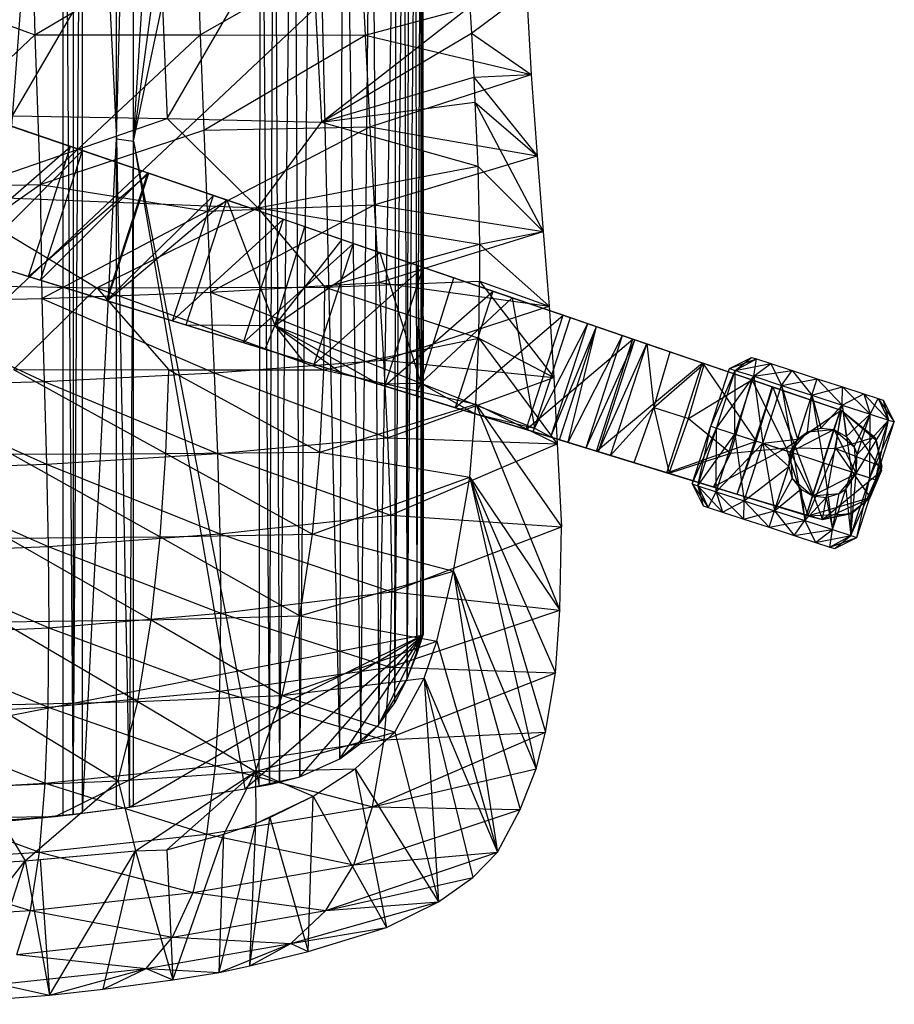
# Model space of a CAD drawing. Header units: inches. Extents: x -14.6 to 12.5, y -18 to 8.7.
# Tile 9 of 12: x 2.5 to 12.5, y -14.2 to -3. Entities that reach past the tile are written whole.
import ezdxf

# ---------------------------------------------------------------- set-up
doc = ezdxf.new("R2010")
doc.units = ezdxf.units.IN
doc.layers.get('0').update_dxf_attribs({"true_color": 0xc2ced6})

msp = doc.modelspace()

# ---------------------------------------------------------------- linework, layer by layer
at = {"color": 250, "true_color": 0x282626}
for p, q in [((1.851, -12.172), (3.037, 3.485)), ((3.036, -12.06), (3.037, 3.485)), ((3.037, 3.485), (3.15, -12.047)), ((3.149, 3.438), (3.15, -12.047)), ((3.15, -12.047), (3.254, 3.395)), ((3.254, -12.035), (3.254, 3.395)), ((3.254, 3.395), (3.643, -4.374)), ((3.643, -4.374), (3.643, 3.237)), ((3.643, -4.374), (3.835, 3.157)), ((3.835, -4.4), (3.835, 3.157)), ((3.835, -4.4), (4.293, 2.958)), ((3.835, -4.4), (4.783, 2.718)), ((3.835, -4.4), (5.279, 2.438)), ((5.26, -11.728), (5.279, 2.438)), ((5.279, 2.438), (5.377, -11.706)), ((5.377, -11.706), (5.433, 2.337)), ((5.433, 2.337), (5.494, -11.681)), ((5.494, -11.681), (5.655, 2.176)), ((5.655, 2.176), (5.723, -11.62)), ((5.723, -11.62), (5.861, 1.996)), ((5.861, 1.996), (6.176, -11.417)), ((6.176, -11.417), (6.216, 1.581)), ((6.216, 1.581), (6.415, -11.24)), ((6.415, -11.24), (6.535, 1.066)), ((6.535, 1.066), (6.62, -11.028)), ((6.62, -11.028), (6.819, 0.541)), ((6.801, -10.78), (6.819, 0.541)), ((6.801, -10.78), (6.902, 0.373)), ((6.902, 0.373), (6.941, -10.509)), ((6.941, -10.509), (6.965, 0.192)), ((6.941, -10.509), (7.036, -0.191)), ((7.036, -0.191), (7.051, -10.227)), ((7.051, -10.227), (7.096, -0.977)), ((7.096, -0.977), (7.096, -10.092)), ((-3.958, -12.172), (7.121, -1.733)), ((7.121, -1.733), (7.122, -10.007)), ((7.121, -1.733), (7.122, -6.279)), ((7.096, -10.092), (7.119, -1.807)), ((7.119, -1.807), (7.122, -6.279)), ((3.254, -12.035), (3.643, -4.374)), ((3.643, -11.985), (3.643, -4.374)), ((3.643, -4.374), (3.79, -11.964)), ((3.643, -4.374), (3.835, -4.4)), ((3.79, -11.964), (3.835, -4.4)), ((3.835, -11.958), (3.835, -4.4)), ((3.835, -4.4), (5.099, -11.757)), ((3.835, -4.4), (5.26, -11.728)), ((7.096, -10.092), (7.122, -6.279)), ((7.121, -10.013), (7.122, -6.279)), ((7.122, -10.007), (7.122, -6.279)), ((10.602, -6.982), (10.85, -6.856)), ((10.602, -6.982), (10.907, -6.874)), ((10.667, -7.004), (10.85, -6.856)), ((10.667, -7.004), (10.907, -6.874)), ((10.667, -7.004), (11.069, -6.927)), ((10.85, -6.856), (10.907, -6.874)), ((10.876, -7.071), (10.907, -6.874)), ((10.876, -7.071), (11.069, -6.927)), ((10.876, -7.071), (11.069, -6.927)), ((10.907, -6.874), (10.907, -6.874)), ((10.907, -6.874), (11.069, -6.927)), ((10.907, -6.874), (11.069, -6.927)), ((11.069, -6.927), (11.069, -6.927)), ((11.069, -6.927), (11.312, -7.006)), ((11.069, -6.927), (11.193, -7.174)), ((11.069, -6.927), (11.312, -7.006)), ((10.241, -8.316), (10.667, -7.004)), ((10.389, -7.638), (10.602, -6.982)), ((10.389, -7.638), (10.667, -7.004)), ((10.454, -7.66), (10.667, -7.004)), ((10.602, -6.982), (10.667, -7.004)), ((10.663, -7.727), (10.667, -7.004)), ((10.667, -7.004), (10.876, -7.071)), ((10.876, -7.071), (11.312, -7.006)), ((11.193, -7.174), (11.312, -7.006)), ((11.312, -7.006), (11.312, -7.006)), ((11.312, -7.006), (11.537, -7.286)), ((11.312, -7.006), (11.598, -7.099)), ((11.312, -7.006), (11.598, -7.099)), ((10.454, -7.66), (10.876, -7.071)), ((10.663, -7.727), (10.876, -7.071)), ((10.876, -7.071), (10.98, -7.83)), ((10.876, -7.071), (11.193, -7.174)), ((11.193, -7.174), (11.598, -7.099)), ((11.537, -7.286), (11.598, -7.099)), ((11.537, -7.286), (11.598, -7.099)), ((11.598, -7.099), (11.598, -7.099)), ((11.598, -7.099), (11.884, -7.192)), ((11.598, -7.099), (11.881, -7.398)), ((11.598, -7.099), (11.884, -7.192)), ((11.598, -7.099), (11.884, -7.192)), ((10.98, -7.83), (11.193, -7.174)), ((11.193, -7.174), (11.324, -7.942)), ((11.193, -7.174), (11.375, -7.786)), ((11.193, -7.174), (11.537, -7.286)), ((11.537, -7.286), (11.884, -7.192)), ((11.881, -7.398), (11.884, -7.192)), ((11.881, -7.398), (11.884, -7.192)), ((11.884, -7.192), (11.884, -7.192)), ((11.884, -7.192), (12.127, -7.271)), ((11.884, -7.192), (12.127, -7.271)), ((11.884, -7.192), (12.127, -7.271)), ((11.884, -7.192), (12.198, -7.501)), ((11.324, -7.942), (11.537, -7.286)), ((11.375, -7.786), (11.537, -7.286)), ((11.486, -7.701), (11.537, -7.286)), ((11.537, -7.286), (11.637, -7.659)), ((11.537, -7.286), (11.668, -8.054)), ((11.537, -7.286), (11.881, -7.398)), ((11.881, -7.398), (12.127, -7.271)), ((12.127, -7.271), (12.127, -7.271)), ((12.127, -7.271), (12.198, -7.501)), ((12.127, -7.271), (12.289, -7.323)), ((12.127, -7.271), (12.198, -7.501)), ((12.127, -7.271), (12.289, -7.323)), ((12.127, -7.271), (12.289, -7.323)), ((12.127, -7.271), (12.407, -7.568)), ((12.198, -7.501), (12.289, -7.323)), ((12.289, -7.323), (12.289, -7.323)), ((12.289, -7.323), (12.346, -7.342)), ((12.289, -7.323), (12.407, -7.568)), ((12.289, -7.323), (12.346, -7.342)), ((12.289, -7.323), (12.407, -7.568)), ((12.289, -7.323), (12.472, -7.59)), ((12.346, -7.342), (12.407, -7.568)), ((12.346, -7.342), (12.472, -7.59)), ((11.637, -7.659), (11.881, -7.398)), ((11.668, -8.054), (11.881, -7.398)), ((11.787, -7.677), (11.881, -7.398)), ((11.881, -7.398), (11.924, -7.755)), ((11.881, -7.398), (11.985, -8.157)), ((11.881, -7.398), (12.198, -7.501)), ((11.924, -7.755), (12.198, -7.501)), ((11.985, -8.157), (12.198, -7.501)), ((12.017, -7.873), (12.198, -7.501)), ((12.041, -8.174), (12.407, -7.568)), ((12.049, -7.96), (12.198, -7.501)), ((12.049, -7.96), (12.407, -7.568)), ((12.194, -8.224), (12.198, -7.501)), ((12.194, -8.224), (12.407, -7.568)), ((12.194, -8.224), (12.472, -7.59)), ((12.198, -7.501), (12.407, -7.568)), ((12.259, -8.246), (12.407, -7.568)), ((12.259, -8.246), (12.472, -7.59)), ((12.407, -7.568), (12.472, -7.59)), ((10.176, -8.294), (10.389, -7.638)), ((10.176, -8.294), (10.454, -7.66)), ((10.241, -8.316), (10.389, -7.638)), ((10.241, -8.316), (10.454, -7.66)), ((10.389, -7.638), (10.454, -7.66)), ((10.45, -8.383), (10.454, -7.66)), ((10.454, -7.66), (10.98, -7.83)), ((11.29, -7.931), (11.787, -7.677)), ((11.29, -7.931), (11.486, -7.701)), ((11.375, -7.786), (11.486, -7.701)), ((11.486, -7.701), (11.637, -7.659)), ((11.486, -7.701), (11.787, -7.677)), ((11.486, -7.701), (11.486, -7.701)), ((11.544, -8.428), (11.787, -7.677)), ((11.637, -7.659), (11.787, -7.677)), ((11.787, -7.677), (11.787, -7.677)), ((11.787, -7.677), (11.924, -7.755)), ((11.787, -7.677), (12.017, -7.873)), ((11.787, -7.677), (12.041, -8.174)), ((10.241, -8.316), (10.663, -7.727)), ((10.45, -8.383), (10.663, -7.727)), ((10.663, -7.727), (10.767, -8.486)), ((10.663, -7.727), (10.98, -7.83)), ((10.98, -7.83), (11.375, -7.786)), ((11.29, -7.931), (11.375, -7.786)), ((11.924, -7.755), (12.017, -7.873)), ((10.45, -8.383), (10.98, -7.83)), ((10.767, -8.486), (10.98, -7.83)), ((10.98, -7.83), (11.111, -8.598)), ((10.98, -7.83), (11.274, -8.097)), ((10.98, -7.83), (11.29, -7.931)), ((10.98, -7.83), (11.324, -7.942)), ((11.274, -8.097), (11.29, -7.931)), ((11.29, -7.931), (11.29, -7.931)), ((11.29, -7.931), (11.314, -8.232)), ((11.29, -7.931), (11.544, -8.428)), ((12.017, -7.873), (12.017, -7.873)), ((12.017, -7.873), (12.041, -8.174)), ((12.017, -7.873), (12.049, -7.96)), ((11.111, -8.598), (11.324, -7.942)), ((11.324, -7.942), (11.455, -8.71)), ((11.324, -7.942), (11.668, -8.054)), ((12.041, -8.174), (12.049, -7.96)), ((10.767, -8.486), (11.274, -8.097)), ((11.111, -8.598), (11.274, -8.097)), ((11.274, -8.097), (11.314, -8.232)), ((11.455, -8.71), (11.668, -8.054)), ((11.668, -8.054), (11.772, -8.813)), ((11.668, -8.054), (11.985, -8.157)), ((11.772, -8.813), (11.985, -8.157)), ((11.98, -8.88), (11.985, -8.157)), ((11.985, -8.157), (12.194, -8.224)), ((11.111, -8.598), (11.314, -8.232)), ((11.314, -8.232), (11.314, -8.232)), ((11.314, -8.232), (11.411, -8.354)), ((11.314, -8.232), (11.544, -8.428)), ((11.544, -8.428), (12.041, -8.174)), ((11.845, -8.404), (12.041, -8.174)), ((11.922, -8.353), (12.041, -8.174)), ((11.98, -8.88), (12.041, -8.174)), ((11.98, -8.88), (12.194, -8.224)), ((11.98, -8.88), (12.259, -8.246)), ((12.041, -8.174), (12.041, -8.174)), ((12.041, -8.174), (12.194, -8.224)), ((12.046, -8.902), (12.194, -8.224)), ((12.046, -8.902), (12.259, -8.246)), ((12.194, -8.224), (12.259, -8.246)), ((10.176, -8.294), (10.241, -8.316)), ((10.176, -8.294), (10.302, -8.542)), ((10.176, -8.294), (10.359, -8.561)), ((10.241, -8.316), (10.302, -8.542)), ((10.241, -8.316), (10.359, -8.561)), ((10.241, -8.316), (10.359, -8.561)), ((10.241, -8.316), (10.45, -8.383)), ((10.241, -8.316), (10.521, -8.614)), ((10.359, -8.561), (10.45, -8.383)), ((10.45, -8.383), (10.521, -8.614)), ((10.45, -8.383), (10.521, -8.614)), ((10.45, -8.383), (10.764, -8.692)), ((10.45, -8.383), (10.767, -8.486)), ((11.111, -8.598), (11.411, -8.354)), ((11.411, -8.354), (11.455, -8.71)), ((11.411, -8.354), (11.544, -8.428)), ((11.772, -8.813), (11.922, -8.353)), ((11.845, -8.404), (11.922, -8.353)), ((11.922, -8.353), (11.98, -8.88)), ((10.521, -8.614), (10.767, -8.486)), ((10.764, -8.692), (10.767, -8.486)), ((10.767, -8.486), (11.05, -8.785)), ((10.767, -8.486), (11.111, -8.598)), ((11.455, -8.71), (11.544, -8.428)), ((11.455, -8.71), (11.7, -8.446)), ((11.544, -8.428), (11.845, -8.404)), ((11.544, -8.428), (11.544, -8.428)), ((11.544, -8.428), (11.7, -8.446)), ((11.7, -8.446), (11.845, -8.404)), ((11.7, -8.446), (11.772, -8.813)), ((11.772, -8.813), (11.845, -8.404)), ((11.845, -8.404), (11.845, -8.404)), ((10.302, -8.542), (10.359, -8.561)), ((10.302, -8.542), (10.359, -8.561)), ((10.359, -8.561), (10.359, -8.561)), ((10.359, -8.561), (10.521, -8.614)), ((10.359, -8.561), (10.521, -8.614)), ((10.359, -8.561), (10.521, -8.614)), ((10.764, -8.692), (11.111, -8.598)), ((11.05, -8.785), (11.111, -8.598)), ((11.05, -8.785), (11.111, -8.598)), ((11.111, -8.598), (11.336, -8.878)), ((11.111, -8.598), (11.455, -8.71)), ((10.521, -8.614), (10.521, -8.614)), ((10.521, -8.614), (10.764, -8.692)), ((10.521, -8.614), (10.764, -8.692)), ((10.764, -8.692), (10.764, -8.692)), ((10.764, -8.692), (11.05, -8.785)), ((10.764, -8.692), (11.05, -8.785)), ((11.05, -8.785), (11.455, -8.71)), ((11.336, -8.878), (11.455, -8.71)), ((11.336, -8.878), (11.455, -8.71)), ((11.455, -8.71), (11.579, -8.957)), ((11.455, -8.71), (11.772, -8.813)), ((11.05, -8.785), (11.05, -8.785)), ((11.05, -8.785), (11.336, -8.878)), ((11.05, -8.785), (11.336, -8.878)), ((11.05, -8.785), (11.336, -8.878)), ((11.336, -8.878), (11.772, -8.813)), ((11.579, -8.957), (11.772, -8.813)), ((11.579, -8.957), (11.772, -8.813)), ((11.741, -9.01), (11.772, -8.813)), ((11.772, -8.813), (11.98, -8.88)), ((11.336, -8.878), (11.336, -8.878)), ((11.336, -8.878), (11.579, -8.957)), ((11.336, -8.878), (11.579, -8.957)), ((11.336, -8.878), (11.579, -8.957)), ((11.579, -8.957), (11.98, -8.88)), ((11.741, -9.01), (11.98, -8.88)), ((11.741, -9.01), (11.98, -8.88)), ((11.741, -9.01), (12.046, -8.902)), ((11.798, -9.028), (11.98, -8.88)), ((11.798, -9.028), (12.046, -8.902)), ((11.98, -8.88), (12.046, -8.902)), ((11.579, -8.957), (11.579, -8.957)), ((11.579, -8.957), (11.741, -9.01)), ((11.579, -8.957), (11.741, -9.01)), ((11.579, -8.957), (11.741, -9.01)), ((11.741, -9.01), (11.741, -9.01)), ((11.741, -9.01), (11.798, -9.028)), ((11.741, -9.01), (11.798, -9.028)), ((-3.958, -12.172), (7.122, -10.007)), ((2.946, -12.07), (7.122, -10.007)), ((3.79, -11.964), (7.122, -10.007)), ((5.099, -11.757), (7.122, -10.007)), ((5.723, -11.62), (7.122, -10.007)), ((6.176, -11.417), (7.122, -10.007)), ((6.62, -11.028), (7.122, -10.007)), ((6.941, -10.509), (7.122, -10.007)), ((7.051, -10.227), (7.122, -10.007)), ((7.051, -10.227), (7.121, -10.013)), ((7.096, -10.092), (7.121, -10.013)), ((7.121, -10.013), (7.122, -10.007)), ((7.051, -10.227), (7.096, -10.092)), ((6.941, -10.509), (7.051, -10.227)), ((6.62, -11.028), (6.941, -10.509)), ((6.801, -10.78), (6.941, -10.509)), ((6.62, -11.028), (6.801, -10.78)), ((6.176, -11.417), (6.62, -11.028)), ((6.415, -11.24), (6.62, -11.028)), ((6.62, -11.028), (6.62, -11.028)), ((6.176, -11.417), (6.415, -11.24)), ((5.723, -11.62), (6.176, -11.417)), ((6.176, -11.417), (6.176, -11.417)), ((5.099, -11.757), (5.723, -11.62)), ((5.494, -11.681), (5.723, -11.62)), ((5.723, -11.62), (5.723, -11.62)), ((5.099, -11.757), (5.494, -11.681)), ((5.099, -11.757), (5.377, -11.706)), ((5.099, -11.757), (5.308, -11.719)), ((5.099, -11.757), (5.26, -11.728)), ((5.26, -11.728), (5.377, -11.706)), ((5.26, -11.728), (5.308, -11.719)), ((5.308, -11.719), (5.377, -11.706)), ((5.377, -11.706), (5.494, -11.681)), ((3.79, -11.964), (5.099, -11.757)), ((3.835, -11.958), (5.099, -11.757)), ((5.099, -11.757), (5.099, -11.757)), ((2.946, -12.07), (3.79, -11.964)), ((3.643, -11.985), (3.79, -11.964)), ((3.79, -11.964), (3.835, -11.958)), ((3.79, -11.964), (3.79, -11.964)), ((-3.958, -12.172), (2.946, -12.07)), ((-0.338, -12.297), (2.946, -12.07)), ((0.418, -12.266), (2.946, -12.07)), ((1.164, -12.222), (2.946, -12.07)), ((1.662, -12.187), (3.254, -12.035)), ((1.662, -12.187), (3.036, -12.06)), ((1.662, -12.187), (2.946, -12.07)), ((1.662, -12.187), (2.946, -12.07)), ((1.851, -12.172), (3.036, -12.06)), ((1.851, -12.172), (2.946, -12.07)), ((2.946, -12.07), (3.643, -11.985)), ((2.946, -12.07), (3.254, -12.035)), ((3.036, -12.06), (3.254, -12.035)), ((3.036, -12.06), (3.15, -12.047)), ((3.15, -12.047), (3.254, -12.035)), ((3.254, -12.035), (3.643, -11.985))]:
    msp.add_line(p, q, dxfattribs=at)
at = {"color": 8, "true_color": 0x8c8177}
for p, q in [((2.459, -4.112), (4.102, -1.292)), ((4.102, -1.292), (4.215, -4.142)), ((4.215, -4.142), (5.817, -1.386)), ((5.817, -1.386), (5.97, -4.185)), ((2.686, -2.079), (2.714, -3.192)), ((2.714, -3.192), (4.551, -2.108)), ((4.551, -2.108), (4.592, -3.192)), ((4.592, -3.192), (6.41, -2.152)), ((6.41, -2.152), (6.465, -3.196)), ((0.806, -2.492), (2.714, -3.192)), ((6.465, -3.196), (8.298, -2.706)), ((7.672, -3.172), (8.298, -2.706)), ((8.298, -2.706), (8.351, -3.644)), ((5.97, -4.185), (7.653, -2.869)), ((7.653, -2.869), (7.672, -3.172)), ((0.853, -4.948), (2.714, -3.192)), ((2.714, -3.192), (2.776, -4.891)), ((2.714, -3.192), (4.592, -3.192)), ((2.776, -4.891), (4.592, -3.192)), ((4.592, -3.192), (4.633, -4.277)), ((4.592, -3.192), (6.465, -3.196)), ((4.633, -4.277), (6.465, -3.196)), ((5.97, -4.185), (7.672, -3.172)), ((6.465, -3.196), (6.519, -4.239)), ((6.465, -3.196), (8.351, -3.644)), ((7.672, -3.172), (7.7, -3.675)), ((7.672, -3.172), (8.351, -3.644)), ((5.97, -4.185), (7.7, -3.675)), ((6.519, -4.239), (8.351, -3.644)), ((7.7, -3.675), (8.351, -3.644)), ((7.7, -3.675), (7.711, -3.956)), ((7.7, -3.675), (8.418, -4.567)), ((8.351, -3.644), (8.418, -4.567)), ((5.97, -4.185), (7.711, -3.956)), ((7.711, -3.956), (7.743, -4.685)), ((7.711, -3.956), (8.418, -4.567)), ((7.711, -3.956), (8.485, -5.427)), ((2.459, -4.112), (4.215, -4.142)), ((1.683, -5.018), (4.215, -4.142)), ((4.215, -4.142), (5.246, -5.156)), ((4.215, -4.142), (5.97, -4.185)), ((4.633, -4.277), (6.519, -4.239)), ((4.67, -5.196), (6.519, -4.239)), ((5.246, -5.156), (5.97, -4.185)), ((5.97, -4.185), (7.743, -4.685)), ((6.519, -4.239), (6.567, -5.122)), ((6.519, -4.239), (8.418, -4.567)), ((2.776, -4.891), (4.633, -4.277)), ((4.633, -4.277), (4.67, -5.196)), ((6.567, -5.122), (8.418, -4.567)), ((8.418, -4.567), (8.485, -5.427)), ((5.246, -5.156), (7.743, -4.685)), ((7.743, -4.685), (7.763, -5.571)), ((7.743, -4.685), (8.485, -5.427)), ((0.853, -4.948), (2.776, -4.891)), ((0.871, -6.231), (2.776, -4.891)), ((2.776, -4.891), (2.793, -6.189)), ((2.776, -4.891), (4.67, -5.196)), ((1.683, -5.018), (3.42, -6.065)), ((1.683, -5.018), (5.246, -5.156)), ((4.67, -5.196), (6.567, -5.122)), ((4.71, -6.114), (6.567, -5.122)), ((6.567, -5.122), (6.619, -6.005)), ((6.567, -5.122), (8.485, -5.427)), ((2.793, -6.189), (4.67, -5.196)), ((3.42, -6.065), (5.246, -5.156)), ((4.67, -5.196), (4.71, -6.114)), ((5.246, -5.156), (6.005, -6.059)), ((5.246, -5.156), (7.763, -5.571)), ((6.619, -6.005), (8.485, -5.427)), ((7.763, -5.571), (8.485, -5.427)), ((8.485, -5.427), (8.554, -6.276)), ((6.005, -6.059), (7.763, -5.571)), ((7.763, -5.571), (7.764, -5.992)), ((7.763, -5.571), (8.554, -6.276)), ((0.171, -6.011), (3.42, -6.065)), ((4.71, -6.114), (6.619, -6.005)), ((6.005, -6.059), (7.764, -5.992)), ((6.619, -6.005), (6.672, -6.888)), ((6.619, -6.005), (8.554, -6.276)), ((7.757, -6.638), (7.764, -5.992)), ((7.764, -5.992), (8.554, -6.276)), ((7.764, -5.992), (8.608, -7.084)), ((2.472, -6.995), (3.42, -6.065)), ((2.793, -6.189), (4.71, -6.114)), ((3.42, -6.065), (6.005, -6.059)), ((3.42, -6.065), (4.234, -6.998)), ((3.42, -6.065), (5.994, -6.996)), ((4.71, -6.114), (4.75, -7.032)), ((4.71, -6.114), (6.672, -6.888)), ((5.994, -6.996), (6.005, -6.059)), ((6.005, -6.059), (7.757, -6.638)), ((0.871, -6.231), (2.793, -6.189)), ((0.871, -6.231), (2.821, -7.13)), ((2.793, -6.189), (2.821, -7.13)), ((2.793, -6.189), (4.75, -7.032)), ((6.672, -6.888), (8.554, -6.276)), ((8.554, -6.276), (8.608, -7.084)), ((5.994, -6.996), (7.757, -6.638)), ((7.723, -7.388), (7.757, -6.638)), ((7.757, -6.638), (8.608, -7.084)), ((7.757, -6.638), (8.645, -7.837)), ((4.75, -7.032), (6.672, -6.888)), ((6.672, -6.888), (6.72, -7.769)), ((6.672, -6.888), (8.608, -7.084)), ((2.472, -6.995), (4.203, -7.948)), ((2.472, -6.995), (4.234, -6.998)), ((2.821, -7.13), (4.75, -7.032)), ((4.203, -7.948), (4.234, -6.998)), ((4.234, -6.998), (5.994, -6.996)), ((4.234, -6.998), (5.951, -7.933)), ((4.75, -7.032), (4.788, -7.947)), ((4.75, -7.032), (6.72, -7.769)), ((5.951, -7.933), (5.994, -6.996)), ((5.994, -6.996), (7.723, -7.388)), ((0.885, -7.185), (2.821, -7.13)), ((2.821, -7.13), (2.846, -8.069)), ((2.821, -7.13), (4.788, -7.947)), ((6.72, -7.769), (8.608, -7.084)), ((8.608, -7.084), (8.645, -7.837)), ((0.885, -7.185), (2.846, -8.069)), ((5.951, -7.933), (7.723, -7.388)), ((7.654, -8.216), (7.723, -7.388)), ((7.723, -7.388), (8.645, -7.837)), ((7.723, -7.388), (8.675, -9.728)), ((7.723, -7.388), (8.692, -8.781)), ((4.788, -7.947), (6.72, -7.769)), ((6.72, -7.769), (6.754, -8.647)), ((6.72, -7.769), (8.645, -7.837)), ((4.203, -7.948), (5.951, -7.933)), ((5.865, -8.866), (5.951, -7.933)), ((5.951, -7.933), (7.654, -8.216)), ((6.754, -8.647), (8.645, -7.837)), ((8.645, -7.837), (8.692, -8.781)), ((2.452, -7.954), (4.203, -7.948)), ((2.452, -7.954), (4.139, -8.896)), ((2.846, -8.069), (4.788, -7.947)), ((4.139, -8.896), (4.203, -7.948)), ((4.203, -7.948), (5.865, -8.866)), ((4.788, -7.947), (4.815, -8.859)), ((4.788, -7.947), (6.754, -8.647)), ((0.898, -8.137), (2.846, -8.069)), ((0.898, -8.137), (2.865, -9.003)), ((2.846, -8.069), (2.865, -9.003)), ((2.846, -8.069), (4.815, -8.859)), ((5.865, -8.866), (7.654, -8.216)), ((7.467, -9.285), (7.654, -8.216)), ((7.654, -8.216), (8.407, -11.528)), ((7.654, -8.216), (8.511, -11.112)), ((7.654, -8.216), (8.626, -10.439)), ((7.654, -8.216), (8.675, -9.728)), ((4.815, -8.859), (6.754, -8.647)), ((6.754, -8.647), (6.767, -9.518)), ((6.754, -8.647), (8.692, -8.781)), ((6.767, -9.518), (8.692, -8.781)), ((8.675, -9.728), (8.692, -8.781)), ((2.41, -8.91), (4.139, -8.896)), ((2.41, -8.91), (4.036, -9.837)), ((2.865, -9.003), (4.815, -8.859)), ((4.036, -9.837), (4.139, -8.896)), ((4.139, -8.896), (5.865, -8.866)), ((4.139, -8.896), (5.724, -9.79)), ((4.815, -8.859), (4.826, -9.762)), ((4.815, -8.859), (6.767, -9.518)), ((5.724, -9.79), (5.865, -8.866)), ((5.865, -8.866), (7.467, -9.285)), ((0.907, -9.083), (2.865, -9.003)), ((2.865, -9.003), (2.873, -9.927)), ((2.865, -9.003), (4.826, -9.762)), ((0.907, -9.083), (2.873, -9.927)), ((5.724, -9.79), (7.467, -9.285)), ((7.28, -10.08), (7.467, -9.285)), ((7.467, -9.285), (7.968, -12.475)), ((7.467, -9.285), (8.225, -11.99)), ((7.467, -9.285), (8.407, -11.528)), ((4.826, -9.762), (6.767, -9.518)), ((6.748, -10.374), (6.767, -9.518)), ((6.767, -9.518), (8.675, -9.728)), ((6.748, -10.374), (8.675, -9.728)), ((8.626, -10.439), (8.675, -9.728)), ((2.342, -9.861), (4.036, -9.837)), ((2.873, -9.927), (4.826, -9.762)), ((3.885, -10.765), (4.036, -9.837)), ((4.036, -9.837), (5.724, -9.79)), ((4.036, -9.837), (5.521, -10.696)), ((4.814, -10.647), (4.826, -9.762)), ((4.826, -9.762), (6.748, -10.374)), ((5.521, -10.696), (5.724, -9.79)), ((5.724, -9.79), (7.28, -10.08)), ((0.911, -10.019), (2.873, -9.927)), ((2.342, -9.861), (3.885, -10.765)), ((2.865, -10.83), (2.873, -9.927)), ((2.873, -9.927), (4.814, -10.647)), ((0.911, -10.019), (2.865, -10.83)), ((5.521, -10.696), (7.28, -10.08)), ((7.134, -10.498), (7.28, -10.08)), ((7.28, -10.08), (7.968, -12.475)), ((4.814, -10.647), (6.748, -10.374)), ((6.68, -11.199), (6.748, -10.374)), ((6.748, -10.374), (8.626, -10.439)), ((5.521, -10.696), (7.134, -10.498)), ((6.68, -11.199), (8.626, -10.439)), ((6.801, -11.112), (7.134, -10.498)), ((7.134, -10.498), (7.296, -13.039)), ((7.134, -10.498), (7.689, -12.765)), ((7.134, -10.498), (7.968, -12.475)), ((8.511, -11.112), (8.626, -10.439)), ((2.865, -10.83), (4.814, -10.647)), ((3.885, -10.765), (5.521, -10.696)), ((4.765, -11.494), (4.814, -10.647)), ((4.814, -10.647), (6.68, -11.199)), ((5.221, -11.56), (5.521, -10.696)), ((5.521, -10.696), (6.801, -11.112)), ((0.908, -10.931), (2.865, -10.83)), ((2.242, -10.804), (3.885, -10.765)), ((2.242, -10.804), (3.662, -11.667)), ((2.833, -11.692), (2.865, -10.83)), ((2.865, -10.83), (4.765, -11.494)), ((3.662, -11.667), (3.885, -10.765)), ((3.885, -10.765), (5.221, -11.56)), ((0.908, -10.931), (2.833, -11.692)), ((5.221, -11.56), (6.801, -11.112)), ((6.351, -11.528), (6.801, -11.112)), ((6.548, -11.963), (8.511, -11.112)), ((6.68, -11.199), (8.511, -11.112)), ((6.801, -11.112), (7.296, -13.039)), ((8.407, -11.528), (8.511, -11.112)), ((4.765, -11.494), (6.68, -11.199)), ((6.548, -11.963), (6.68, -11.199)), ((2.833, -11.692), (4.765, -11.494)), ((4.668, -12.272), (4.765, -11.494)), ((4.765, -11.494), (6.548, -11.963)), ((3.662, -11.667), (5.221, -11.56)), ((3.857, -12.463), (5.221, -11.56)), ((4.214, -12.45), (5.221, -11.56)), ((4.859, -12.273), (5.221, -11.56)), ((5.221, -11.56), (6.351, -11.528)), ((5.221, -11.56), (5.223, -12.149)), ((5.221, -11.56), (5.874, -11.839)), ((5.874, -11.839), (6.351, -11.528)), ((6.351, -11.528), (6.707, -13.332)), ((6.351, -11.528), (7.296, -13.039)), ((6.548, -11.963), (8.407, -11.528)), ((8.225, -11.99), (8.407, -11.528)), ((0.892, -11.799), (2.833, -11.692)), ((2.095, -11.731), (3.662, -11.667)), ((2.095, -11.731), (2.606, -12.575)), ((2.606, -12.575), (3.662, -11.667)), ((2.769, -12.477), (2.833, -11.692)), ((2.833, -11.692), (4.668, -12.272)), ((3.662, -11.667), (3.857, -12.463)), ((0.892, -11.799), (2.769, -12.477)), ((5.223, -12.149), (5.874, -11.839)), ((5.383, -12.083), (5.874, -11.839)), ((5.819, -13.604), (5.874, -11.839)), ((5.874, -11.839), (6.707, -13.332)), ((4.668, -12.272), (6.548, -11.963)), ((6.335, -12.622), (6.548, -11.963)), ((6.548, -11.963), (8.225, -11.99)), ((6.335, -12.622), (8.225, -11.99)), ((7.968, -12.475), (8.225, -11.99)), ((4.808, -13.843), (5.223, -12.149)), ((4.859, -12.273), (5.223, -12.149)), ((5.156, -13.768), (5.383, -12.083)), ((5.156, -13.768), (5.223, -12.149)), ((5.223, -12.149), (5.383, -12.083)), ((5.383, -12.083), (5.819, -13.604)), ((2.769, -12.477), (4.668, -12.272)), ((4.214, -12.45), (4.859, -12.273)), ((4.282, -13.927), (4.859, -12.273)), ((4.511, -12.934), (4.668, -12.272)), ((4.668, -12.272), (6.335, -12.622)), ((4.808, -13.843), (4.859, -12.273)), ((0.86, -12.588), (2.769, -12.477)), ((2.606, -12.575), (3.857, -12.463)), ((2.665, -13.139), (2.769, -12.477)), ((2.769, -12.477), (4.511, -12.934)), ((2.775, -12.561), (3.857, -12.463)), ((2.881, -14.1), (3.857, -12.463)), ((3.489, -14.031), (3.857, -12.463)), ((3.857, -12.463), (4.214, -12.45)), ((3.857, -12.463), (4.282, -13.927)), ((4.214, -12.45), (4.282, -13.927)), ((6.02, -13.139), (7.968, -12.475)), ((6.335, -12.622), (7.968, -12.475)), ((7.689, -12.765), (7.968, -12.475)), ((0.86, -12.588), (2.665, -13.139)), ((1.3, -12.655), (2.606, -12.575)), ((1.327, -14.204), (2.606, -12.575)), ((2.09, -14.163), (2.606, -12.575)), ((2.606, -12.575), (2.775, -12.561)), ((2.606, -12.575), (2.881, -14.1)), ((2.775, -12.561), (2.881, -14.1)), ((4.511, -12.934), (6.335, -12.622)), ((6.02, -13.139), (6.335, -12.622)), ((6.02, -13.139), (7.689, -12.765)), ((7.296, -13.039), (7.689, -12.765)), ((2.665, -13.139), (4.511, -12.934)), ((4.277, -13.442), (4.511, -12.934)), ((4.511, -12.934), (6.02, -13.139)), ((5.619, -13.513), (7.296, -13.039)), ((6.02, -13.139), (7.296, -13.039)), ((6.707, -13.332), (7.296, -13.039)), ((0.809, -13.248), (2.665, -13.139)), ((2.51, -13.637), (2.665, -13.139)), ((2.665, -13.139), (4.277, -13.442)), ((4.277, -13.442), (6.02, -13.139)), ((5.619, -13.513), (6.02, -13.139)), ((5.619, -13.513), (6.707, -13.332)), ((5.819, -13.604), (6.707, -13.332)), ((2.51, -13.637), (4.277, -13.442)), ((3.979, -13.796), (4.277, -13.442)), ((3.979, -13.796), (5.619, -13.513)), ((4.277, -13.442), (5.619, -13.513)), ((4.808, -13.843), (5.619, -13.513)), ((5.156, -13.768), (5.619, -13.513)), ((5.619, -13.513), (5.819, -13.604)), ((2.51, -13.637), (3.979, -13.796)), ((5.156, -13.768), (5.819, -13.604)), ((2.313, -13.976), (3.979, -13.796)), ((2.881, -14.1), (3.979, -13.796)), ((3.489, -14.031), (3.979, -13.796)), ((3.979, -13.796), (4.282, -13.927)), ((3.979, -13.796), (4.808, -13.843)), ((4.282, -13.927), (4.808, -13.843)), ((4.808, -13.843), (5.156, -13.768)), ((2.313, -13.976), (2.881, -14.1)), ((3.489, -14.031), (4.282, -13.927)), ((2.881, -14.1), (3.489, -14.031)), ((2.09, -14.163), (2.881, -14.1))]:
    msp.add_line(p, q, dxfattribs=at)
at = {"color": 9, "true_color": 0xc2c2c5}
for p, q in [((1.771, -3.997), (5.779, -5.371)), ((2.231, -4.156), (3.119, -4.46)), ((2.231, -4.156), (5.779, -5.371)), ((2.51, -4.251), (3.254, -4.506)), ((2.51, -4.251), (5.779, -5.371)), ((1.743, -5.661), (3.119, -4.46)), ((2.641, -5.937), (3.119, -4.46)), ((3.119, -4.46), (4.007, -4.764)), ((3.119, -4.46), (5.779, -5.371)), ((2.027, -5.748), (3.254, -4.506)), ((2.778, -5.979), (3.254, -4.506)), ((3.254, -4.506), (3.998, -4.761)), ((3.254, -4.506), (5.779, -5.371)), ((2.641, -5.937), (4.007, -4.764)), ((2.778, -5.979), (3.998, -4.761)), ((3.529, -6.21), (3.998, -4.761)), ((3.537, -6.212), (4.007, -4.764)), ((3.998, -4.761), (4.742, -5.016)), ((3.998, -4.761), (5.779, -5.371)), ((4.007, -4.764), (4.893, -5.068)), ((4.007, -4.764), (5.779, -5.371)), ((3.529, -6.21), (4.742, -5.016)), ((4.279, -6.441), (4.742, -5.016)), ((4.742, -5.016), (5.536, -5.288)), ((4.742, -5.016), (5.779, -5.371)), ((3.537, -6.212), (4.893, -5.068)), ((4.433, -6.488), (4.893, -5.068)), ((4.893, -5.068), (5.44, -6.494)), ((4.893, -5.068), (5.779, -5.371)), ((4.279, -6.441), (5.536, -5.288)), ((5.082, -6.687), (5.536, -5.288)), ((5.536, -5.288), (5.779, -5.371)), ((5.536, -5.288), (6.331, -5.561)), ((5.44, -6.494), (5.779, -5.371)), ((5.779, -5.371), (6.205, -5.517)), ((5.779, -5.371), (6.331, -5.561)), ((1.276, -5.517), (2.641, -5.937)), ((1.276, -5.517), (2.778, -5.979)), ((1.276, -5.517), (3.529, -6.21)), ((1.276, -5.517), (4.279, -6.441)), ((1.276, -5.517), (5.328, -6.763)), ((5.082, -6.687), (6.331, -5.561)), ((5.44, -6.494), (6.205, -5.517)), ((5.885, -6.934), (6.331, -5.561)), ((6.205, -5.517), (6.331, -5.561)), ((6.205, -5.517), (6.63, -5.663)), ((6.205, -5.517), (7.053, -5.808)), ((6.205, -5.517), (7.473, -5.952)), ((6.205, -5.517), (8.134, -6.178)), ((6.205, -5.517), (8.795, -6.405)), ((6.205, -5.517), (8.991, -6.472)), ((6.205, -5.517), (10.415, -6.96)), ((6.331, -5.561), (7.125, -5.833)), ((6.331, -5.561), (10.415, -6.96)), ((1.743, -5.661), (2.641, -5.937)), ((5.44, -6.494), (6.63, -5.663)), ((6.63, -5.663), (7.053, -5.808)), ((6.63, -5.663), (7.096, -7.15)), ((2.027, -5.748), (2.778, -5.979)), ((7.053, -5.808), (7.096, -7.15)), ((7.053, -5.808), (7.473, -5.952)), ((5.885, -6.934), (7.125, -5.833)), ((6.688, -7.181), (7.125, -5.833)), ((7.125, -5.833), (7.919, -6.105)), ((7.125, -5.833), (10.415, -6.96)), ((2.641, -5.937), (3.537, -6.212)), ((2.641, -5.937), (4.433, -6.488)), ((2.641, -5.937), (5.328, -6.763)), ((2.778, -5.979), (3.529, -6.21)), ((7.096, -7.15), (7.473, -5.952)), ((7.473, -5.952), (8.134, -6.178)), ((6.688, -7.181), (7.919, -6.105)), ((7.49, -7.427), (7.919, -6.105)), ((7.919, -6.105), (8.712, -6.376)), ((7.919, -6.105), (10.415, -6.96)), ((3.529, -6.21), (4.279, -6.441)), ((3.537, -6.212), (4.433, -6.488)), ((7.096, -7.15), (8.134, -6.178)), ((8.134, -6.178), (8.389, -7.662)), ((8.134, -6.178), (8.795, -6.405)), ((4.279, -6.441), (5.082, -6.687)), ((4.279, -6.441), (5.328, -6.763)), ((4.279, -6.441), (7.039, -7.289)), ((4.279, -6.441), (7.707, -7.494)), ((4.279, -6.441), (8.374, -7.699)), ((4.279, -6.441), (8.572, -7.76)), ((4.279, -6.441), (9.943, -8.182)), ((7.49, -7.427), (8.712, -6.376)), ((8.291, -7.674), (8.712, -6.376)), ((8.389, -7.662), (8.795, -6.405)), ((8.389, -7.662), (8.991, -6.472)), ((8.572, -7.76), (8.991, -6.472)), ((8.712, -6.376), (9.504, -6.648)), ((8.712, -6.376), (10.415, -6.96)), ((8.795, -6.405), (8.991, -6.472)), ((8.991, -6.472), (9.092, -6.507)), ((8.991, -6.472), (10.415, -6.96)), ((4.433, -6.488), (5.328, -6.763)), ((4.433, -6.488), (5.44, -6.494)), ((5.328, -6.763), (5.44, -6.494)), ((5.44, -6.494), (5.758, -6.895)), ((5.44, -6.494), (6.187, -7.027)), ((5.44, -6.494), (6.614, -7.158)), ((5.44, -6.494), (7.096, -7.15)), ((8.572, -7.76), (9.092, -6.507)), ((8.671, -7.791), (9.092, -6.507)), ((8.771, -7.821), (9.092, -6.507)), ((9.092, -6.507), (9.386, -6.607)), ((9.092, -6.507), (10.415, -6.96)), ((5.082, -6.687), (5.885, -6.934)), ((5.082, -6.687), (9.943, -8.182)), ((8.291, -7.674), (9.504, -6.648)), ((8.771, -7.821), (9.386, -6.607)), ((8.972, -7.883), (9.386, -6.607)), ((8.972, -7.883), (9.526, -6.655)), ((9.091, -7.92), (9.504, -6.648)), ((9.113, -7.927), (9.526, -6.655)), ((9.113, -7.927), (9.662, -6.702)), ((9.251, -7.969), (9.662, -6.702)), ((9.386, -6.607), (9.526, -6.655)), ((9.386, -6.607), (10.415, -6.96)), ((9.504, -6.648), (10.296, -6.919)), ((9.504, -6.648), (10.415, -6.96)), ((9.504, -6.648), (11.87, -7.457)), ((9.526, -6.655), (9.662, -6.702)), ((9.526, -6.655), (10.415, -6.96)), ((9.526, -6.655), (10.855, -7.113)), ((9.662, -6.702), (9.743, -7.424)), ((9.662, -6.702), (9.927, -6.793)), ((9.662, -6.702), (10.319, -6.927)), ((9.662, -6.702), (10.855, -7.113)), ((5.328, -6.763), (5.758, -6.895)), ((5.328, -6.763), (7.039, -7.289)), ((9.743, -7.424), (9.927, -6.793)), ((9.927, -6.793), (10.319, -6.927)), ((5.758, -6.895), (6.187, -7.027)), ((5.758, -6.895), (7.039, -7.289)), ((9.091, -7.92), (10.296, -6.919)), ((9.743, -7.424), (10.319, -6.927)), ((9.891, -8.166), (10.296, -6.919)), ((10.136, -7.551), (10.319, -6.927)), ((10.296, -6.919), (10.904, -7.806)), ((10.296, -6.919), (11.087, -7.19)), ((10.296, -6.919), (11.87, -7.457)), ((10.319, -6.927), (10.855, -7.113)), ((5.885, -6.934), (6.688, -7.181)), ((5.885, -6.934), (9.943, -8.182)), ((6.187, -7.027), (6.614, -7.158)), ((6.187, -7.027), (7.039, -7.289)), ((10.415, -6.96), (10.855, -7.113)), ((10.415, -6.96), (11.87, -7.457)), ((6.614, -7.158), (7.096, -7.15)), ((7.039, -7.289), (7.096, -7.15)), ((7.096, -7.15), (7.707, -7.494)), ((7.096, -7.15), (8.389, -7.662)), ((10.136, -7.551), (10.855, -7.113)), ((10.616, -7.945), (10.855, -7.113)), ((10.855, -7.113), (11.246, -7.885)), ((10.855, -7.113), (11.87, -7.457)), ((6.614, -7.158), (7.039, -7.289)), ((6.688, -7.181), (7.49, -7.427)), ((6.688, -7.181), (9.943, -8.182)), ((10.69, -8.411), (11.094, -7.193)), ((10.904, -7.806), (11.087, -7.19)), ((10.904, -7.806), (11.094, -7.193)), ((11.087, -7.19), (11.094, -7.193)), ((11.087, -7.19), (11.87, -7.457)), ((11.087, -7.19), (11.875, -7.46)), ((11.094, -7.193), (11.657, -8.697)), ((11.094, -7.193), (11.875, -7.46)), ((7.039, -7.289), (7.707, -7.494)), ((7.49, -7.427), (8.291, -7.674)), ((7.49, -7.427), (9.943, -8.182)), ((9.251, -7.969), (9.743, -7.424)), ((9.519, -8.051), (9.743, -7.424)), ((9.743, -7.424), (9.915, -8.173)), ((9.743, -7.424), (10.136, -7.551)), ((11.246, -7.885), (11.87, -7.457)), ((11.657, -8.697), (11.875, -7.46)), ((11.809, -7.893), (11.87, -7.457)), ((11.87, -7.457), (11.875, -7.46)), ((11.87, -7.457), (12.25, -7.763)), ((11.87, -7.457), (12.267, -7.798)), ((11.875, -7.46), (12.267, -7.798)), ((11.875, -7.46), (12.325, -8.145)), ((7.707, -7.494), (8.374, -7.699)), ((7.707, -7.494), (8.389, -7.662)), ((9.915, -8.173), (10.136, -7.551)), ((10.136, -7.551), (10.616, -7.945)), ((8.291, -7.674), (9.091, -7.92)), ((8.291, -7.674), (9.943, -8.182)), ((8.374, -7.699), (8.389, -7.662)), ((8.374, -7.699), (8.572, -7.76)), ((8.389, -7.662), (8.572, -7.76)), ((8.572, -7.76), (8.671, -7.791)), ((8.572, -7.76), (9.943, -8.182)), ((8.671, -7.791), (8.771, -7.821)), ((8.671, -7.791), (9.943, -8.182)), ((8.771, -7.821), (8.972, -7.883)), ((8.771, -7.821), (9.943, -8.182)), ((9.891, -8.166), (10.904, -7.806)), ((10.69, -8.411), (10.904, -7.806)), ((11.809, -7.893), (12.25, -7.763)), ((12.25, -7.763), (12.267, -7.798)), ((12.25, -7.763), (12.331, -8.095)), ((12.267, -7.798), (12.325, -8.145)), ((12.267, -7.798), (12.331, -8.095)), ((8.972, -7.883), (9.113, -7.927)), ((8.972, -7.883), (9.943, -8.182)), ((9.091, -7.92), (9.891, -8.166)), ((9.091, -7.92), (9.943, -8.182)), ((9.113, -7.927), (9.251, -7.969)), ((9.113, -7.927), (9.943, -8.182)), ((9.113, -7.927), (10.421, -8.327)), ((10.421, -8.327), (11.246, -7.885)), ((10.616, -7.945), (11.246, -7.885)), ((11.246, -7.885), (11.492, -8.657)), ((11.246, -7.885), (11.809, -7.893)), ((11.492, -8.657), (11.809, -7.893)), ((11.809, -7.893), (12.199, -8.448)), ((11.809, -7.893), (12.331, -8.095)), ((9.251, -7.969), (9.519, -8.051)), ((9.251, -7.969), (9.915, -8.173)), ((9.251, -7.969), (10.421, -8.327)), ((9.519, -8.051), (9.915, -8.173)), ((9.915, -8.173), (10.616, -7.945)), ((10.421, -8.327), (10.616, -7.945)), ((11.657, -8.697), (12.325, -8.145)), ((12.18, -8.461), (12.325, -8.145)), ((12.199, -8.448), (12.331, -8.095)), ((12.199, -8.448), (12.325, -8.145)), ((12.325, -8.145), (12.331, -8.095)), ((9.891, -8.166), (9.943, -8.182)), ((9.891, -8.166), (10.69, -8.411)), ((9.891, -8.166), (11.492, -8.657)), ((9.915, -8.173), (10.421, -8.327)), ((9.943, -8.182), (10.421, -8.327)), ((9.943, -8.182), (11.492, -8.657)), ((10.421, -8.327), (11.492, -8.657)), ((10.69, -8.411), (10.69, -8.411)), ((10.69, -8.411), (11.492, -8.657)), ((10.69, -8.411), (11.657, -8.697)), ((11.492, -8.657), (12.199, -8.448)), ((11.657, -8.697), (12.18, -8.461)), ((11.967, -8.633), (12.199, -8.448)), ((12.005, -8.614), (12.199, -8.448)), ((12.005, -8.614), (12.18, -8.461)), ((12.18, -8.461), (12.199, -8.448)), ((11.492, -8.657), (11.967, -8.633)), ((11.492, -8.657), (11.657, -8.697)), ((11.657, -8.697), (12.005, -8.614)), ((11.657, -8.697), (11.967, -8.633)), ((11.967, -8.633), (12.005, -8.614))]:
    msp.add_line(p, q, dxfattribs=at)

doc.saveas('drawing.dxf')
